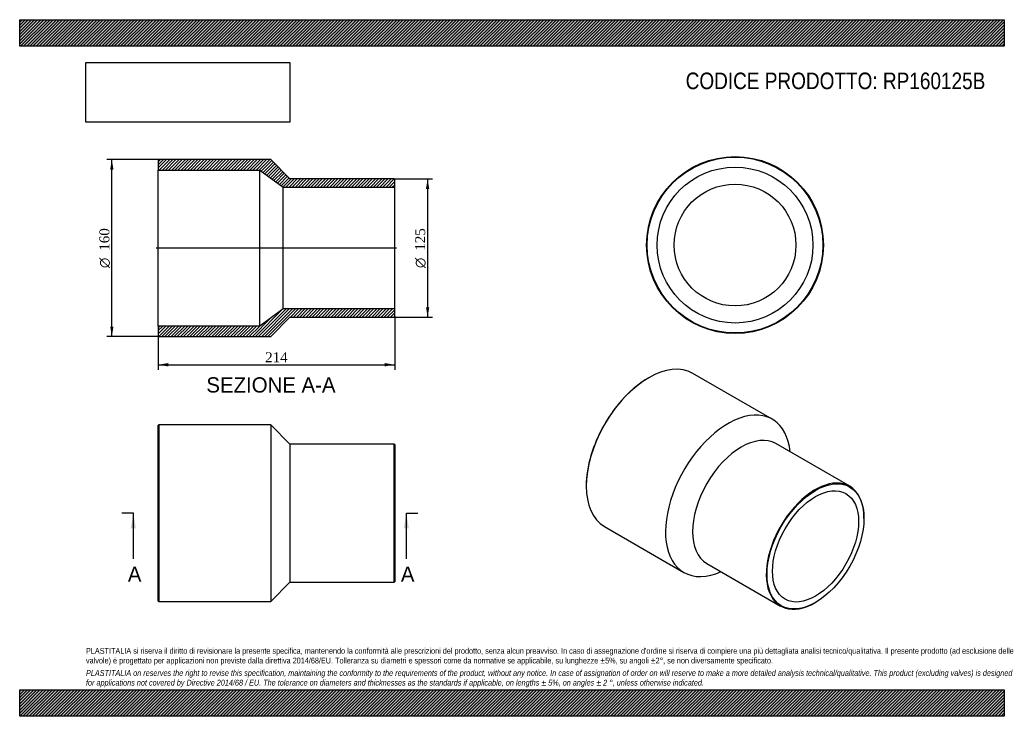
# Model space of a CAD drawing. Header units: millimetres. Extents: x 0 to 891, y 0 to 630.
import ezdxf
from ezdxf.enums import TextEntityAlignment as Align
from ezdxf.lldxf.tags import DXFTag

# ---------------------------------------------------------------- set-up
doc = ezdxf.new("R2010")
doc.units = ezdxf.units.MM
doc.header["$LTSCALE"] = 3
for name, color, linetype in [('Default', 7, 'Continuous'), ('DV4_Default', 7, 'Continuous'), ('RP160125B', 7, 'Continuous')]:
    doc.layers.add(name, color=color, linetype=linetype)
doc.styles.add('SEACAD_Solid_Edge_ANSI', font='seans.ttf')
doc.styles.add('SEACAD_Solid_Edge_ANSI1_Symbols', font='semeca1.ttf')
doc.styles.add('SEACAD_Times_New_Roman', font='times.ttf')
tags = doc.linetypes.add('CENTER2', pattern=[28.575, 19.05, -3.175, 3.175, -3.175]).pattern_tags.tags
tags[10:11] = [DXFTag(74, 4), DXFTag(75, 0), DXFTag(340, '0'), DXFTag(46, 0.0), DXFTag(50, 0.0), DXFTag(44, 0.0), DXFTag(45, 0.0)]
tags[8:9] = [DXFTag(74, 4), DXFTag(75, 0), DXFTag(340, '0'), DXFTag(46, 0.0), DXFTag(50, 0.0), DXFTag(44, 0.0), DXFTag(45, 0.0)]
tags[6:7] = [DXFTag(74, 4), DXFTag(75, 0), DXFTag(340, '0'), DXFTag(46, 0.0), DXFTag(50, 0.0), DXFTag(44, 0.0), DXFTag(45, 0.0)]
tags[4:5] = [DXFTag(74, 4), DXFTag(75, 0), DXFTag(340, '0'), DXFTag(46, 0.0), DXFTag(50, 0.0), DXFTag(44, 0.0), DXFTag(45, 0.0)]
doc.dimstyles.new('ANSImm', dxfattribs={"dimtxt": 9, "dimasz": 9, "dimexe": 4.5, "dimexo": 0, "dimgap": 2.25, "dimtad": 1, "dimdsep": 46, "dimtxsty": 'SEACAD_Times_New_Roman', "dimblk1": '_SE_FILLED', "dimblk2": '_SE_FILLED', "dimsah": 1, "dimcen": 4.5, "dimazin": 0, "dimtfac": 0.85, "dimtdec": 3, "dimtofl": 0, "dimtmove": 0, "dimatfit": 3, "dimfxl": 1, "dimarcsym": 0})
picture_1 = doc.add_image_def('image1.jpg', size_in_pixel=(4302, 1260))

# ---------------------------------------------------------------- blocks, each defined once
blk = doc.blocks.new('SE')
at = {"layer": 'RP160125B', "color": 7, "linetype": 'Continuous'}
for p, q in [((125.86, 263.75), (125.36, 263.25)), ((125.36, 104.25), (125.36, 263.25)), ((125.86, 263.75), (125.86, 103.75)), ((227.36, 263.75), (125.86, 263.75)), ((227.36, 263.75), (227.36, 103.75)), ((244.36, 246.25), (227.36, 263.75)), ((244.36, 246.25), (244.36, 121.25)), ((338.86, 246.25), (244.36, 246.25)), ((338.86, 121.25), (338.86, 246.25)), ((339.36, 245.75), (338.86, 246.25)), ((339.36, 245.75), (339.36, 121.75)), ((227.36, 103.75), (244.36, 121.25)), ((244.36, 121.25), (338.86, 121.25)), ((338.86, 121.25), (339.36, 121.75)), ((125.36, 104.25), (125.86, 103.75)), ((125.86, 103.75), (227.36, 103.75))]:
    blk.add_line(p, q, dxfattribs=at)
blk = doc.blocks.new('SE1')
at = {"layer": 'RP160125B', "color": 7, "linetype": 'Continuous'}
for p, q in [((569.21, 306.15), (568.85, 305.95)), ((680.98, 268.68), (609.21, 310.11)), ((751.07, 208), (684.25, 246.58)), ((512.64, 208.58), (512.64, 208.17)), ((764.01, 178.98), (764.01, 179.39)), ((529.21, 171.55), (600.98, 130.11)), ((621.75, 138.33), (688.57, 99.75)), ((719.82, 102.84), (720.17, 103.05))]:
    blk.add_line(p, q, dxfattribs=at)
for centre, major_axis, start_param, end_param in [((569.21, 240.83), (-40, -69.28), 3.141593, 6.283185), ((568.85, 241.03), (39.75, 68.85), 0.785398, 2.356195), ((640.98, 199.39), (-40, -69.28), 2.467462, 6.283185), ((653, 192.45), (-31.25, -54.13), 3.141593, 6.283185), ((719.82, 153.87), (31.25, 54.13), 0, 3.926991), ((719.82, 153.87), (31.25, 54.13), 5.497787, 6.283185), ((640.98, 199.39), (-40, -69.28), 0, 0.674131)]:
    blk.add_ellipse(centre, major_axis=major_axis, ratio=0.57735, start_param=start_param, end_param=end_param, dxfattribs=at)
for major_axis in [(-31, -53.69), (-27.55, -47.72)]:
    blk.add_ellipse((720.17, 153.67), major_axis=major_axis, ratio=0.57735, dxfattribs=at)
blk = doc.blocks.new('SE2')
at = {"layer": 'RP160125B', "color": 7, "linetype": 'Continuous'}
for radius in [80, 79.5, 70.5, 55.1]:
    blk.add_circle((647.34, 426.19), radius, dxfattribs=at)
blk = doc.blocks.new('SE4')
at = {"color": 7, "linetype": 'Continuous', "style": 'SEACAD_Solid_Edge_ANSI'}
blk.add_text('A', height=13.8, dxfattribs=at).set_placement((97.86, 135.45), align=Align.TOP_LEFT)
blk = doc.blocks.new('SE5')
at = {"color": 7, "linetype": 'Continuous', "style": 'SEACAD_Solid_Edge_ANSI'}
blk.add_text('A', height=13.8, dxfattribs=at).set_placement((344.94, 135.45), align=Align.TOP_LEFT)
blk = doc.blocks.new('SEANNOT_GROUP')
at = {"linetype": 'Continuous'}
blk.add_hatch(color=7, dxfattribs=at).paths.add_polyline_path([(105.14, 169.95), (102.84, 183.75), (100.54, 169.95)])
at = {"color": 7, "linetype": 'Continuous'}
blk.add_lwpolyline([(102.84, 142.35), (102.84, 183.75)], dxfattribs=at)
blk = doc.blocks.new('SEANNOT_GROUP1')
at = {"linetype": 'Continuous'}
blk.add_hatch(color=7, dxfattribs=at).paths.add_polyline_path([(352.22, 169.95), (349.92, 183.75), (347.62, 169.95)])
at = {"color": 7, "linetype": 'Continuous'}
blk.add_lwpolyline([(349.92, 142.35), (349.92, 183.75)], dxfattribs=at)
blk = doc.blocks.new('SE3')
at = {"layer": 'Default', "color": 7, "linetype": 'CENTER2'}
for p, q in [((102.84, 183.75), (92.49, 183.75)), ((349.92, 183.75), (360.27, 183.75))]:
    blk.add_line(p, q, dxfattribs=at)
at = {"layer": 'Default', "color": 7, "linetype": 'CENTER2', "const_width": 0.0001}
blk.add_lwpolyline([(102.84, 183.75), (349.92, 183.75)], dxfattribs=at)
at = {"layer": 'Default'}
for name in ['SEANNOT_GROUP', 'SEANNOT_GROUP1', 'SE4', 'SE5']:
    blk.add_blockref(name, (0, 0), dxfattribs=at)
blk = doc.blocks.new('SE6')
at = {"layer": 'RP160125B', "linetype": 'Continuous'}
h = blk.add_hatch(dxfattribs=at)
h.set_pattern_fill('LINE', scale=0.62992, angle=45, style=0)
h.paths.add_polyline_path([(244.36, 485.96), (227.36, 503.46), (125.86, 503.46), (125.36, 502.96), (125.36, 493.96), (217.36, 493.96), (238.36, 478.56), (339.36, 478.56), (339.36, 485.46), (338.86, 485.96)])
h = blk.add_hatch(dxfattribs=at)
h.set_pattern_fill('LINE', scale=0.62992, angle=45, style=0)
h.paths.add_polyline_path([(227.36, 343.46), (244.36, 360.96), (338.86, 360.96), (339.36, 361.46), (339.36, 368.36), (238.36, 368.36), (217.36, 352.96), (125.36, 352.96), (125.36, 343.96), (125.86, 343.46)])
at = {"layer": 'DV4_Default', "color": 7, "linetype": 'CENTER2'}
blk.add_line((341.11, 423.46), (123.61, 423.46), dxfattribs=at)
at = {"layer": 'RP160125B', "color": 7, "linetype": 'Continuous'}
for p, q in [((125.36, 502.96), (125.86, 503.46)), ((125.36, 502.96), (125.36, 493.96)), ((227.36, 503.46), (125.86, 503.46)), ((244.36, 485.96), (227.36, 503.46)), ((125.36, 352.96), (125.36, 493.96)), ((125.36, 493.96), (217.36, 493.96)), ((217.36, 352.96), (217.36, 493.96)), ((217.36, 493.96), (238.36, 478.56)), ((338.86, 485.96), (244.36, 485.96)), ((338.86, 485.96), (339.36, 485.46)), ((339.36, 478.56), (339.36, 485.46)), ((238.36, 368.36), (238.36, 478.56)), ((238.36, 478.56), (339.36, 478.56)), ((339.36, 368.36), (339.36, 478.56)), ((238.36, 368.36), (217.36, 352.96)), ((339.36, 368.36), (238.36, 368.36)), ((339.36, 361.46), (339.36, 368.36)), ((227.36, 343.46), (244.36, 360.96)), ((244.36, 360.96), (338.86, 360.96)), ((339.36, 361.46), (338.86, 360.96)), ((217.36, 352.96), (125.36, 352.96)), ((125.36, 352.96), (125.36, 343.96)), ((125.86, 343.46), (125.36, 343.96)), ((125.86, 343.46), (227.36, 343.46))]:
    blk.add_line(p, q, dxfattribs=at)
blk = doc.blocks.new('GDimGGroup')
at = {"layer": 'Default', "linetype": 'Continuous'}
for points in [[(370.65, 476.96), (369.15, 485.96), (367.65, 476.96)], [(370.65, 369.96), (367.65, 369.96), (369.15, 360.96)]]:
    blk.add_hatch(color=7, dxfattribs=at).paths.add_polyline_path(points)
at = {"layer": 'Default', "color": 7, "linetype": 'Continuous'}
for p, q in [((338.86, 485.96), (373.65, 485.96)), ((369.15, 485.96), (369.15, 360.96)), ((338.86, 360.96), (373.65, 360.96))]:
    blk.add_line(p, q, dxfattribs=at)
for s, style, p in [('125', 'SEACAD_Times_New_Roman', (357.9, 421.05)), ('O', 'SEACAD_Solid_Edge_ANSI1_Symbols', (357.9, 405.39))]:
    blk.add_text(s, height=9, rotation=90, dxfattribs=dict(at, style=style)).set_placement(p, align=Align.TOP_LEFT)
blk = doc.blocks.new('DMBLK233')
at = {"layer": 'Default', "linetype": 'Continuous'}
for points in [[(134.36, 316.45), (134.36, 319.45), (125.36, 317.95)], [(330.36, 316.45), (339.36, 317.95), (330.36, 319.45)]]:
    blk.add_hatch(color=7, dxfattribs=at).paths.add_polyline_path(points)
at = {"layer": 'Default', "color": 7, "linetype": 'Continuous'}
for p, q in [((339.36, 361.46), (339.36, 313.45)), ((125.36, 352.96), (125.36, 313.45)), ((125.36, 317.95), (339.36, 317.95))]:
    blk.add_line(p, q, dxfattribs=at)
at = {"layer": 'Default', "color": 7, "linetype": 'Continuous', "style": 'SEACAD_Times_New_Roman'}
blk.add_text('214', height=9, dxfattribs=at).set_placement((222.12, 329.2), align=Align.TOP_LEFT)
blk = doc.blocks.new('_SE_FILLED')
at = {"color": 0}
blk.add_line((0, 0), (-1, 0), dxfattribs=at)
blk.add_solid([(0, 0), (-1, -0.1665), (-1, 0.1665), (0, 0)], dxfattribs=at)
blk = doc.blocks.new('GDimGGroup1')
at = {"layer": 'Default', "linetype": 'Continuous'}
for points in [[(81.89, 494.46), (84.89, 494.46), (83.39, 503.46)], [(81.89, 352.46), (83.39, 343.46), (84.89, 352.46)]]:
    blk.add_hatch(color=7, dxfattribs=at).paths.add_polyline_path(points)
at = {"layer": 'Default', "color": 7, "linetype": 'Continuous'}
for p, q in [((125.86, 503.46), (78.89, 503.46)), ((83.39, 343.46), (83.39, 503.46)), ((125.86, 343.46), (78.89, 343.46))]:
    blk.add_line(p, q, dxfattribs=at)
for s, style, p in [('160', 'SEACAD_Times_New_Roman', (72.14, 421.05)), ('O', 'SEACAD_Solid_Edge_ANSI1_Symbols', (72.14, 405.39))]:
    blk.add_text(s, height=9, rotation=90, dxfattribs=dict(at, style=style)).set_placement(p, align=Align.TOP_LEFT)

msp = doc.modelspace()

# ---------------------------------------------------------------- hatches: boundary and pattern name
at = {"layer": 'Default', "linetype": 'Continuous'}
h = msp.add_hatch(dxfattribs=at)
h.set_pattern_fill('LINE', scale=0.629921, angle=45, style=0)
h.paths.add_polyline_path([(891, 606), (891, 630), (0, 630), (0, 606)])
for points in [[(891, 606), (891, 630), (0, 630), (0, 606)], [(891, 0), (891, 24), (0, 24), (0, 0)]]:
    msp.add_hatch(color=7, dxfattribs=at).paths.add_polyline_path(points)
h = msp.add_hatch(dxfattribs=at)
h.set_pattern_fill('LINE', scale=0.62992, angle=45, style=0)
h.paths.add_polyline_path([(891, 0), (891, 24), (0, 24), (0, 0)])

# ---------------------------------------------------------------- linework, layer by layer
at = {"layer": 'Default', "color": 7, "linetype": 'Continuous'}
for p, q in [((0, 630), (891, 630)), ((0, 606), (0, 630)), ((891, 630), (891, 606)), ((891, 606), (0, 606)), ((0, 24), (891, 24)), ((0, 0), (0, 24)), ((891, 24), (891, 0)), ((891, 0), (0, 0))]:
    msp.add_line(p, q, dxfattribs=at)

# ---------------------------------------------------------------- block references
at = {"layer": 'Default'}
for name in ['GDimGGroup1', 'SE6', 'SE2', 'GDimGGroup', 'SE1', 'SE', 'SE3']:
    msp.add_blockref(name, (0, 0), dxfattribs=at)

# ---------------------------------------------------------------- texts
at = {"layer": 'Default', "color": 7, "linetype": 'Continuous', "style": 'SEACAD_Solid_Edge_ANSI'}
msp.add_text('SEZIONE A-A', height=13.8, dxfattribs=at).set_placement((168.928, 306.613), align=Align.TOP_LEFT)
at = {"layer": 'Default', "attachment_point": 1}
for s, insert, char_height, width in [('{\\fArial Narrow|b0||i0||c0|p34;\\C7;\\H15.;\\W1.;CODICE PRODOTTO: RP160125B}', (602.666, 582.191), 15, 272.01139), ("{\\fArial Narrow|b0||i0||c0|p34;\\C7;\\H5.25;\\W1.;PLASTITALIA si riserva il diritto di revisionare la presente specifica, mantenendo la conformità alle prescrizioni del prodotto, senza alcun preavviso. In caso di assegnazione d'ordine si riserva di compiere una più dettagliata analisi tecnico/qualitativa. Il presente prodotto (ad esclusione delle \\P}{\\fArial Narrow|b0||i0||c0|p34;\\C7;\\H5.25;\\W1.;valvole) è progettato per applicazioni non previste dalla direttiva 2014/68/EU. Tolleranza su diametri e spessori come da normative se applicabile, su lunghezze ±5%, su angoli ±2°, se non diversamente specificato.\\P}{\\fArial Narrow|b0||i0||c0|p34;\\C7;\\H1.5;\\W1.;   \\P}{\\fArial Narrow|b0||i1||c0|p34;\\C7;\\H5.25;\\W1.;PLASTITALIA on reserves the right to revise this specification, maintaining the conformity to the requirements of the product, without any notice. In case of assignation of order on will reserve to make a more detailed analysis technical/qualitative. This product (excluding valves) is designed \\P}{\\fArial Narrow|b0||i1||c0|p34;\\C7;\\H5.25;\\W1.;for applications not covered by Directive 2014/68 / EU. The tolerance on diameters and thicknesses as the standards if applicable, on lengths ± 5%, on angles ± 2 °, unless otherwise indicated.\\P}", (60, 61.807), 5.25, 771)]:
    msp.add_mtext(s, dxfattribs=dict(at, insert=insert, char_height=char_height, width=width))

# ---------------------------------------------------------------- dimensions: what is measured, and where the dimension line sits
at = {"layer": 'Default', "color": 7, "linetype": 'Continuous'}
dim = msp.add_linear_dim(base=(339.357, 317.947), p1=(125.357, 352.957), p2=(339.357, 361.457), text='\\A1;<>', dimstyle='ANSImm', dxfattribs=at)
dim.commit()
dim.dimension.update_dxf_attribs({"geometry": 'DMBLK233', "text_midpoint": (232.357, 317.947), "dimtype": 160})

# ---------------------------------------------------------------- pictures from other files: only their frames are drawn
image = msp.add_image(picture_1, insert=(60, 537.31), size_in_units=(184.371, 54))
image.dxf.flags = 7

doc.saveas('drawing.dxf')
